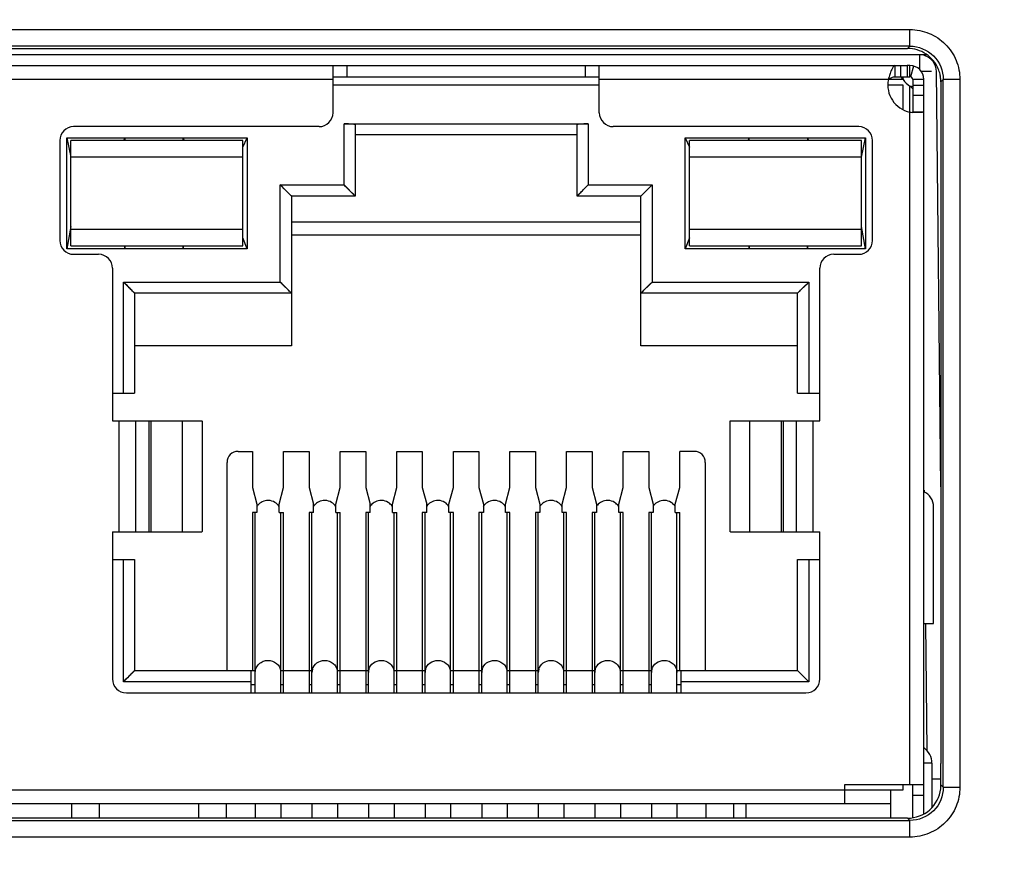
# Model space of a CAD drawing. Header units: millimetres. Extents: x 0 to 776, y 0 to 509.
# Tile 10 of 100: x 239 to 257, y 79 to 94. Entities that reach past the tile are written whole.
import ezdxf

# ---------------------------------------------------------------- set-up
doc = ezdxf.new("R2010")
doc.units = ezdxf.units.MM
for name, color, linetype in [('DM', 4, 'Continuous'), ('INTFCLR_10259_18', 179, 'Continuous'), ('INTFCLR_10259_1_19', 179, 'Continuous'), ('INTFCLR_10259_1_2', 179, 'Continuous'), ('SLD-0', 179, 'Continuous')]:
    doc.layers.add(name, color=color, linetype=linetype)
doc.styles.add('SLDTEXTSTYLE0', font='ROMANS', dxfattribs={"width": 0.84})
doc.styles.add('SLDTEXTSTYLE1', font='ROMANS', dxfattribs={"width": 0.97})
doc.dimstyles.new('SLDDIMSTYLE3', dxfattribs={"dimtxt": 3, "dimasz": 3.302, "dimexe": 0, "dimexo": 0.0625, "dimgap": 0.75, "dimtad": 1, "dimrnd": 1e-09, "dimzin": 4, "dimdsep": 46, "dimtxsty": 'SLDTEXTSTYLE0', "dimblk1": 'NONE', "dimblk2": 'NONE', "dimsah": 1, "dimcen": 0, "dimadec": 0, "dimazin": 1, "dimtfac": 1, "dimtmove": 0, "dimatfit": 3, "dimldrblk": 'NONE', "dimfxl": 1, "dimfrac": 2, "dimtolj": 1, "dimtzin": 12, "dimarcsym": 0})

# ---------------------------------------------------------------- blocks, each defined once
blk = doc.blocks.new('_D_11')
at = {"layer": 'DM', "color": 7}
for p, q in [((304.146, 252.341), (304.146, 262.341)), ((299.146, 257.341), (309.146, 257.341)), ((313.707, 244.121), (308.102, 251.872)), ((330.337, 244.121), (313.707, 244.121))]:
    blk.add_line(p, q, dxfattribs=at)
blk.add_arc((304.146, 257.341), 4.25, 299.1309, 305.9889, dxfattribs=at)
blk.add_solid([(308.44, 252.116), (307.764, 251.627), (306.637, 253.897)], dxfattribs=at)
at = {"layer": 'DM', "color": 7, "char_height": 3, "attachment_point": 1, "style": 'SLDTEXTSTYLE1'}
for s, insert in [('2-', (313.514, 248.441)), ('%%c', (319.197, 248.441)), ('8.50', (323.314, 248.441))]:
    blk.add_mtext(s, dxfattribs=dict(at, insert=insert))
blk = doc.blocks.new('_None')
blk = doc.blocks.new('_D_21')
at = {"layer": 'DM', "color": 7}
for p, q in [((594.08, 192.373), (610.623, 192.373)), ((610.623, 192.373), (618.441, 188.565)), ((623.836, 180.938), (623.836, 190.938)), ((618.836, 185.938), (628.836, 185.938))]:
    blk.add_line(p, q, dxfattribs=at)
blk.add_solid([(618.259, 188.191), (618.624, 188.94), (620.689, 187.471)], dxfattribs=at)
at = {"layer": 'DM', "color": 7, "char_height": 3, "attachment_point": 1, "style": 'SLDTEXTSTYLE1'}
for s, insert in [('%%c', (598.526, 196.693)), ('4-', (592.843, 196.693)), ('7.00', (602.643, 196.693))]:
    blk.add_mtext(s, dxfattribs=dict(at, insert=insert))

msp = doc.modelspace()

# ---------------------------------------------------------------- linework, layer by layer
at = {"layer": 'INTFCLR_10259_18', "color": 7, "linetype": 'Continuous'}
for p, q in [((242.024, 80.04), (242.024, 80.298)), ((242.524, 80.04), (242.524, 80.298))]:
    msp.add_line(p, q, dxfattribs=at)
at = {"layer": 'INTFCLR_10259_1_19', "color": 7, "linetype": 'Continuous'}
for p, q in [((249.244, 93.248), (244.444, 93.248)), ((254.719, 93.248), (254.444, 93.248)), ((254.719, 92.802), (254.719, 93.248)), ((244.644, 92.548), (249.044, 92.548)), ((244.644, 91.448), (244.644, 92.548)), ((244.844, 92.533), (244.844, 91.248)), ((248.844, 91.248), (248.844, 92.533)), ((249.044, 92.548), (249.044, 91.448)), ((239.644, 92.298), (242.894, 92.298)), ((239.644, 90.298), (239.644, 92.298)), ((239.644, 92.298), (239.719, 91.951)), ((240.675, 92.248), (240.694, 92.298)), ((240.694, 92.298), (240.694, 92.248)), ((241.744, 92.248), (241.744, 92.298)), ((241.744, 92.298), (241.759, 92.248)), ((242.819, 92.131), (242.894, 92.298)), ((242.894, 92.298), (242.894, 90.298)), ((248.844, 92.348), (244.844, 92.348)), ((250.794, 92.298), (254.044, 92.298)), ((250.794, 90.298), (250.794, 92.298)), ((250.794, 92.298), (250.869, 92.131)), ((251.929, 92.248), (251.944, 92.298)), ((251.944, 92.248), (251.944, 92.298)), ((252.994, 92.298), (252.994, 92.248)), ((252.994, 92.298), (253.012, 92.248)), ((253.969, 91.951), (254.044, 92.298)), ((254.044, 92.298), (254.044, 90.298)), ((242.819, 92.248), (239.719, 92.248)), ((239.719, 90.348), (239.719, 92.248)), ((242.819, 90.348), (242.819, 92.248)), ((253.969, 92.248), (250.869, 92.248)), ((250.869, 90.348), (250.869, 92.248)), ((253.969, 90.348), (253.969, 92.248)), ((242.819, 91.948), (239.719, 91.948)), ((253.969, 91.948), (250.869, 91.948)), ((243.494, 91.448), (244.644, 91.448)), ((243.519, 91.423), (243.494, 91.448)), ((243.694, 91.248), (243.494, 91.448)), ((243.494, 89.698), (243.494, 91.448)), ((243.563, 91.379), (243.519, 91.423)), ((244.669, 91.422), (244.644, 91.448)), ((244.844, 91.248), (244.644, 91.448)), ((244.713, 91.378), (244.669, 91.422)), ((248.844, 91.248), (249.044, 91.448)), ((248.974, 91.379), (249.018, 91.423)), ((249.018, 91.423), (249.044, 91.448)), ((249.044, 91.448), (250.194, 91.448)), ((249.994, 91.248), (250.194, 91.448)), ((250.125, 91.378), (250.169, 91.422)), ((250.169, 91.422), (250.194, 91.448)), ((250.194, 91.448), (250.194, 89.698)), ((243.581, 91.36), (243.563, 91.379)), ((243.597, 91.344), (243.581, 91.36)), ((243.612, 91.329), (243.597, 91.344)), ((243.628, 91.314), (243.612, 91.329)), ((243.642, 91.299), (243.628, 91.314)), ((243.655, 91.286), (243.642, 91.299)), ((243.667, 91.274), (243.655, 91.286)), ((243.677, 91.264), (243.667, 91.274)), ((243.69, 91.252), (243.677, 91.264)), ((243.693, 91.249), (243.69, 91.252)), ((243.694, 91.248), (243.693, 91.249)), ((244.844, 91.248), (243.694, 91.248)), ((243.694, 91.248), (243.694, 88.548)), ((244.731, 91.36), (244.713, 91.378)), ((244.747, 91.344), (244.731, 91.36)), ((244.762, 91.329), (244.747, 91.344)), ((244.778, 91.314), (244.762, 91.329)), ((244.792, 91.299), (244.778, 91.314)), ((244.805, 91.286), (244.792, 91.299)), ((244.817, 91.275), (244.805, 91.286)), ((244.827, 91.265), (244.817, 91.275)), ((244.835, 91.257), (244.827, 91.265)), ((244.84, 91.251), (244.835, 91.257)), ((244.843, 91.248), (244.84, 91.251)), ((244.844, 91.248), (244.843, 91.248)), ((248.844, 91.249), (248.847, 91.252)), ((248.844, 91.248), (248.844, 91.249)), ((249.994, 91.248), (248.844, 91.248)), ((248.847, 91.252), (248.853, 91.257)), ((248.853, 91.257), (248.861, 91.264)), ((248.861, 91.264), (248.871, 91.274)), ((248.871, 91.274), (248.882, 91.286)), ((248.882, 91.286), (248.895, 91.299)), ((248.895, 91.299), (248.91, 91.314)), ((248.91, 91.314), (248.925, 91.329)), ((248.925, 91.329), (248.94, 91.344)), ((248.94, 91.344), (248.956, 91.36)), ((248.956, 91.36), (248.974, 91.379)), ((249.994, 91.248), (249.995, 91.248)), ((249.994, 88.548), (249.994, 91.248)), ((249.995, 91.248), (249.998, 91.251)), ((249.998, 91.251), (250.01, 91.265)), ((250.01, 91.265), (250.02, 91.275)), ((250.02, 91.275), (250.032, 91.286)), ((250.032, 91.286), (250.045, 91.299)), ((250.045, 91.299), (250.06, 91.314)), ((250.06, 91.314), (250.075, 91.329)), ((250.075, 91.329), (250.09, 91.344)), ((250.09, 91.344), (250.106, 91.36)), ((250.106, 91.36), (250.125, 91.378)), ((239.719, 90.701), (239.644, 90.298)), ((254.044, 90.298), (253.969, 90.701)), ((239.719, 90.648), (242.819, 90.648)), ((243.694, 90.548), (249.994, 90.548)), ((250.869, 90.648), (253.969, 90.648)), ((239.719, 90.348), (242.819, 90.348)), ((240.678, 90.348), (240.694, 90.298)), ((240.694, 90.348), (240.694, 90.298)), ((241.744, 90.298), (241.744, 90.348)), ((241.744, 90.298), (241.756, 90.348)), ((242.894, 90.298), (242.819, 90.492)), ((250.869, 90.492), (250.794, 90.298)), ((250.869, 90.348), (253.969, 90.348)), ((251.931, 90.348), (251.944, 90.298)), ((251.944, 90.348), (251.944, 90.298)), ((252.994, 90.298), (252.994, 90.348)), ((252.994, 90.298), (253.009, 90.348)), ((242.894, 90.298), (239.644, 90.298)), ((254.044, 90.298), (250.794, 90.298)), ((240.669, 89.698), (243.494, 89.698)), ((240.694, 89.673), (240.669, 89.698)), ((240.869, 89.498), (240.669, 89.698)), ((240.669, 87.698), (240.669, 89.698)), ((240.738, 89.629), (240.694, 89.673)), ((240.756, 89.61), (240.738, 89.629)), ((243.519, 89.672), (243.494, 89.698)), ((243.694, 89.498), (243.494, 89.698)), ((243.563, 89.628), (243.519, 89.672)), ((243.581, 89.61), (243.563, 89.628)), ((249.994, 89.498), (250.194, 89.698)), ((250.106, 89.61), (250.124, 89.629)), ((250.124, 89.629), (250.168, 89.673)), ((250.168, 89.673), (250.194, 89.698)), ((250.194, 89.698), (253.019, 89.698)), ((252.819, 89.498), (253.019, 89.698)), ((252.931, 89.61), (252.95, 89.628)), ((252.95, 89.628), (252.994, 89.672)), ((252.994, 89.672), (253.019, 89.698)), ((253.019, 89.698), (253.019, 87.698)), ((240.772, 89.594), (240.756, 89.61)), ((240.787, 89.579), (240.772, 89.594)), ((240.803, 89.564), (240.787, 89.579)), ((240.817, 89.549), (240.803, 89.564)), ((240.83, 89.536), (240.817, 89.549)), ((240.842, 89.524), (240.83, 89.536)), ((240.852, 89.514), (240.842, 89.524)), ((240.865, 89.502), (240.852, 89.514)), ((240.868, 89.499), (240.865, 89.502)), ((240.869, 89.498), (240.868, 89.499)), ((243.694, 89.498), (240.869, 89.498)), ((240.869, 89.498), (240.869, 87.698)), ((243.597, 89.594), (243.581, 89.61)), ((243.612, 89.579), (243.597, 89.594)), ((243.628, 89.564), (243.612, 89.579)), ((243.642, 89.549), (243.628, 89.564)), ((243.655, 89.536), (243.642, 89.549)), ((243.667, 89.525), (243.655, 89.536)), ((243.677, 89.515), (243.667, 89.525)), ((243.685, 89.507), (243.677, 89.515)), ((243.69, 89.501), (243.685, 89.507)), ((243.693, 89.498), (243.69, 89.501)), ((243.694, 89.498), (243.693, 89.498)), ((249.994, 89.499), (249.997, 89.502)), ((249.994, 89.498), (249.994, 89.499)), ((252.819, 89.498), (249.994, 89.498)), ((249.997, 89.502), (250.003, 89.507)), ((250.003, 89.507), (250.011, 89.514)), ((250.011, 89.514), (250.021, 89.524)), ((250.021, 89.524), (250.032, 89.536)), ((250.032, 89.536), (250.045, 89.549)), ((250.045, 89.549), (250.06, 89.564)), ((250.06, 89.564), (250.075, 89.579)), ((250.075, 89.579), (250.09, 89.594)), ((250.09, 89.594), (250.106, 89.61)), ((252.819, 89.498), (252.82, 89.498)), ((252.819, 87.698), (252.819, 89.498)), ((252.82, 89.498), (252.823, 89.501)), ((252.823, 89.501), (252.835, 89.515)), ((252.835, 89.515), (252.845, 89.525)), ((252.845, 89.525), (252.857, 89.536)), ((252.857, 89.536), (252.87, 89.549)), ((252.87, 89.549), (252.885, 89.564)), ((252.885, 89.564), (252.9, 89.579)), ((252.9, 89.579), (252.915, 89.594)), ((252.915, 89.594), (252.931, 89.61)), ((243.694, 88.548), (240.869, 88.548)), ((252.819, 88.548), (249.994, 88.548)), ((240.469, 87.698), (240.869, 87.698)), ((252.819, 87.698), (253.219, 87.698)), ((242.734, 86.648), (242.994, 86.648)), ((242.994, 86.648), (242.994, 85.998)), ((243.554, 86.648), (244.014, 86.648)), ((243.554, 85.998), (243.554, 86.648)), ((244.014, 86.648), (244.014, 85.998)), ((244.574, 86.648), (245.034, 86.648)), ((244.574, 85.998), (244.574, 86.648)), ((245.034, 86.648), (245.034, 85.998)), ((245.594, 86.648), (246.054, 86.648)), ((245.594, 85.998), (245.594, 86.648)), ((246.054, 86.648), (246.054, 85.998)), ((246.614, 86.648), (247.074, 86.648)), ((246.614, 85.998), (246.614, 86.648)), ((247.074, 86.648), (247.074, 85.998)), ((247.634, 86.648), (248.094, 86.648)), ((247.634, 85.998), (247.634, 86.648)), ((248.094, 86.648), (248.094, 85.998)), ((248.654, 86.648), (249.114, 86.648)), ((248.654, 85.998), (248.654, 86.648)), ((249.114, 86.648), (249.114, 85.998)), ((249.674, 86.648), (250.134, 86.648)), ((249.674, 85.998), (249.674, 86.648)), ((250.134, 86.648), (250.134, 85.998)), ((250.954, 86.648), (250.694, 86.648)), ((250.694, 85.998), (250.694, 86.648)), ((242.534, 82.698), (242.534, 86.448)), ((251.154, 86.448), (251.154, 82.698)), ((242.994, 85.998), (243.074, 85.698)), ((243.474, 85.698), (243.554, 85.998)), ((244.014, 85.998), (244.094, 85.698)), ((244.494, 85.698), (244.574, 85.998)), ((245.034, 85.998), (245.114, 85.698)), ((245.514, 85.698), (245.594, 85.998)), ((246.054, 85.998), (246.134, 85.698)), ((246.534, 85.698), (246.614, 85.998)), ((247.074, 85.998), (247.154, 85.698)), ((247.554, 85.698), (247.634, 85.998)), ((248.094, 85.998), (248.174, 85.698)), ((248.574, 85.698), (248.654, 85.998)), ((249.114, 85.998), (249.194, 85.698)), ((249.594, 85.698), (249.674, 85.998)), ((250.134, 85.998), (250.214, 85.698)), ((250.614, 85.698), (250.694, 85.998)), ((243.074, 85.548), (242.994, 85.548)), ((242.994, 85.548), (242.994, 82.698)), ((243.044, 82.298), (243.044, 85.548)), ((243.074, 85.698), (243.074, 85.548)), ((243.474, 85.548), (243.474, 85.698)), ((243.474, 85.548), (243.554, 85.548)), ((243.504, 82.298), (243.504, 85.548)), ((243.554, 82.298), (243.554, 85.548)), ((244.094, 85.548), (244.014, 85.548)), ((244.014, 85.548), (244.014, 82.298)), ((244.064, 82.298), (244.064, 85.548)), ((244.094, 85.548), (244.094, 85.698)), ((244.494, 85.548), (244.494, 85.698)), ((244.494, 85.548), (244.574, 85.548)), ((244.524, 82.298), (244.524, 85.548)), ((244.574, 82.298), (244.574, 85.548)), ((245.114, 85.548), (245.034, 85.548)), ((245.034, 85.548), (245.034, 82.298)), ((245.084, 82.298), (245.084, 85.548)), ((245.114, 85.548), (245.114, 85.698)), ((245.514, 85.548), (245.514, 85.698)), ((245.514, 85.548), (245.594, 85.548)), ((245.544, 82.298), (245.544, 85.548)), ((245.594, 82.298), (245.594, 85.548)), ((246.134, 85.548), (246.054, 85.548)), ((246.054, 85.548), (246.054, 82.298)), ((246.104, 82.298), (246.104, 85.548)), ((246.134, 85.548), (246.134, 85.698)), ((246.534, 85.548), (246.534, 85.698)), ((246.614, 85.548), (246.534, 85.548)), ((246.564, 82.298), (246.564, 85.548)), ((246.614, 82.298), (246.614, 85.548)), ((247.154, 85.548), (247.074, 85.548)), ((247.074, 85.548), (247.074, 82.298)), ((247.124, 82.298), (247.124, 85.548)), ((247.154, 85.698), (247.154, 85.548)), ((247.554, 85.548), (247.554, 85.698)), ((247.634, 85.548), (247.554, 85.548)), ((247.584, 82.298), (247.584, 85.548)), ((247.634, 82.298), (247.634, 85.548)), ((248.174, 85.548), (248.094, 85.548)), ((248.094, 85.548), (248.094, 82.298)), ((248.144, 82.298), (248.144, 85.548)), ((248.174, 85.698), (248.174, 85.548)), ((248.574, 85.548), (248.574, 85.698)), ((248.654, 85.548), (248.574, 85.548)), ((248.604, 82.298), (248.604, 85.548)), ((248.654, 82.298), (248.654, 85.548)), ((249.194, 85.548), (249.114, 85.548)), ((249.114, 85.548), (249.114, 82.298)), ((249.164, 82.298), (249.164, 85.548)), ((249.194, 85.698), (249.194, 85.548)), ((249.594, 85.548), (249.594, 85.698)), ((249.674, 85.548), (249.594, 85.548)), ((249.624, 82.298), (249.624, 85.548)), ((249.674, 82.298), (249.674, 85.548)), ((250.214, 85.548), (250.134, 85.548)), ((250.134, 85.548), (250.134, 82.298)), ((250.184, 82.298), (250.184, 85.548)), ((250.214, 85.698), (250.214, 85.548)), ((250.614, 85.548), (250.614, 85.698)), ((250.614, 85.548), (250.694, 85.548)), ((250.644, 82.298), (250.644, 85.548)), ((250.694, 82.698), (250.694, 85.548)), ((240.469, 84.698), (240.869, 84.698)), ((240.669, 82.498), (240.669, 84.698)), ((240.869, 84.698), (240.869, 82.698)), ((252.819, 84.698), (253.219, 84.698)), ((252.819, 82.698), (252.819, 84.698)), ((253.019, 84.698), (253.019, 82.498)), ((240.869, 82.698), (240.669, 82.498)), ((240.738, 82.567), (240.694, 82.523)), ((240.772, 82.601), (240.738, 82.567)), ((240.787, 82.616), (240.772, 82.601)), ((240.803, 82.632), (240.787, 82.616)), ((240.817, 82.646), (240.803, 82.632)), ((240.83, 82.659), (240.817, 82.646)), ((240.842, 82.671), (240.83, 82.659)), ((240.852, 82.681), (240.842, 82.671)), ((240.865, 82.694), (240.852, 82.681)), ((240.868, 82.697), (240.865, 82.694)), ((240.869, 82.698), (240.868, 82.697)), ((240.869, 82.698), (243.044, 82.698)), ((242.969, 82.298), (242.969, 82.698)), ((243.504, 82.698), (244.064, 82.698)), ((244.524, 82.698), (245.084, 82.698)), ((245.544, 82.698), (246.104, 82.698)), ((246.564, 82.698), (247.124, 82.698)), ((247.584, 82.698), (248.144, 82.698)), ((248.604, 82.698), (249.164, 82.698)), ((249.624, 82.698), (250.184, 82.698)), ((250.644, 82.698), (252.819, 82.698)), ((250.719, 82.298), (250.719, 82.698)), ((252.819, 82.698), (253.019, 82.498)), ((252.819, 82.698), (252.819, 82.697)), ((252.819, 82.697), (252.822, 82.694)), ((252.822, 82.694), (252.836, 82.681)), ((252.836, 82.681), (252.846, 82.671)), ((252.846, 82.671), (252.857, 82.659)), ((252.857, 82.659), (252.87, 82.646)), ((252.87, 82.646), (252.885, 82.632)), ((252.885, 82.632), (252.9, 82.616)), ((252.9, 82.616), (252.915, 82.601)), ((252.915, 82.601), (252.931, 82.585)), ((252.931, 82.585), (252.949, 82.567)), ((252.949, 82.567), (252.993, 82.523)), ((240.694, 82.523), (240.669, 82.498)), ((242.969, 82.498), (240.669, 82.498)), ((242.969, 82.447), (243.044, 82.447)), ((243.504, 82.447), (243.554, 82.447)), ((244.014, 82.447), (244.064, 82.447)), ((244.524, 82.447), (244.574, 82.447)), ((245.034, 82.447), (245.084, 82.447)), ((245.544, 82.447), (245.594, 82.447)), ((246.054, 82.447), (246.104, 82.447)), ((246.564, 82.447), (246.614, 82.447)), ((247.074, 82.447), (247.124, 82.447)), ((247.584, 82.447), (247.634, 82.447)), ((248.094, 82.447), (248.144, 82.447)), ((248.604, 82.447), (248.654, 82.447)), ((249.114, 82.447), (249.164, 82.447)), ((249.624, 82.447), (249.674, 82.447)), ((250.134, 82.447), (250.184, 82.447)), ((250.644, 82.447), (250.719, 82.447)), ((253.019, 82.498), (250.719, 82.498)), ((252.993, 82.523), (253.019, 82.498)), ((254.719, 80.548), (254.719, 80.648)), ((253.669, 80.548), (254.719, 80.548)), ((254.494, 80.548), (254.494, 80.04)), ((243.044, 80.298), (243.044, 80.04)), ((243.504, 80.298), (243.504, 80.04)), ((244.064, 80.298), (244.064, 80.04)), ((244.524, 80.298), (244.524, 80.04)), ((245.084, 80.298), (245.084, 80.04)), ((245.544, 80.298), (245.544, 80.04)), ((246.104, 80.298), (246.104, 80.04)), ((246.564, 80.298), (246.564, 80.04)), ((247.124, 80.298), (247.124, 80.04)), ((247.584, 80.298), (247.584, 80.04)), ((248.144, 80.298), (248.144, 80.04)), ((248.604, 80.298), (248.604, 80.04)), ((249.164, 80.298), (249.164, 80.04)), ((249.624, 80.298), (249.624, 80.04)), ((250.184, 80.298), (250.184, 80.04)), ((250.644, 80.298), (250.644, 80.04)), ((251.894, 80.04), (251.894, 80.298)), ((254.494, 80.298), (253.669, 80.298))]:
    msp.add_line(p, q, dxfattribs=at)
for centre, radius, start, end in [((242.734, 86.448), 0.2, 90, 180), ((250.954, 86.448), 0.2, 0, 90), ((243.256, 85.543), 0.214, 141.6755, 148.7656), ((244.276, 85.543), 0.214, 141.6755, 148.7656), ((245.296, 85.543), 0.214, 141.6755, 148.7656), ((246.316, 85.543), 0.214, 141.6755, 148.7656), ((247.336, 85.543), 0.214, 141.6755, 148.7656), ((248.356, 85.543), 0.214, 141.6755, 148.7656), ((249.376, 85.543), 0.214, 141.6755, 148.7656), ((250.396, 85.543), 0.214, 141.6755, 148.7656), ((244.268, 82.666), 0.204, 164.0735, 179.9213), ((245.288, 82.666), 0.204, 164.0735, 179.9213), ((246.308, 82.666), 0.204, 164.0735, 179.9213), ((247.328, 82.666), 0.204, 164.0735, 179.9213), ((248.348, 82.666), 0.204, 164.0735, 179.9213), ((249.368, 82.666), 0.204, 164.0735, 179.9213), ((250.388, 82.666), 0.204, 164.0735, 179.9213), ((243.302, 82.666), 0.202, 0.0178, 7.8494), ((244.322, 82.666), 0.202, 0.0178, 7.8494), ((245.342, 82.666), 0.202, 0.0178, 7.8494), ((246.362, 82.666), 0.202, 0.0178, 7.8494), ((247.382, 82.666), 0.202, 0.0178, 7.8494), ((248.402, 82.666), 0.202, 0.0178, 7.8494), ((249.422, 82.666), 0.202, 0.0178, 7.8494)]:
    msp.add_arc(centre, radius, start, end, dxfattribs=at)
for centre, start_param, end_param in [((244.644, 92.533), 0, 1.570796), ((249.044, 92.533), 1.570796, 3.141593)]:
    msp.add_ellipse(centre, major_axis=(0.2, 0), ratio=0.075472, start_param=start_param, end_param=end_param, dxfattribs=at)
for points, knots in [([(243.274, 85.763), (243.238, 85.763), (243.167, 85.748), (243.11, 85.703), (243.089, 85.676)], [0, 0, 0, 0, 0.505511, 1, 1, 1, 1]), ([(243.422, 85.712), (243.391, 85.737), (243.34, 85.759), (243.287, 85.763), (243.274, 85.763)], [0, 0, 0, 0, 0.746448, 1, 1, 1, 1]), ([(244.294, 85.763), (244.258, 85.763), (244.187, 85.748), (244.13, 85.703), (244.109, 85.676)], [0, 0, 0, 0, 0.505511, 1, 1, 1, 1]), ([(244.442, 85.712), (244.411, 85.737), (244.36, 85.759), (244.307, 85.763), (244.294, 85.763)], [0, 0, 0, 0, 0.746448, 1, 1, 1, 1]), ([(245.314, 85.763), (245.278, 85.763), (245.207, 85.748), (245.15, 85.703), (245.129, 85.676)], [0, 0, 0, 0, 0.505511, 1, 1, 1, 1]), ([(245.462, 85.712), (245.431, 85.737), (245.38, 85.759), (245.327, 85.763), (245.314, 85.763)], [0, 0, 0, 0, 0.746448, 1, 1, 1, 1]), ([(246.334, 85.763), (246.298, 85.763), (246.227, 85.748), (246.17, 85.703), (246.149, 85.676)], [0, 0, 0, 0, 0.505511, 1, 1, 1, 1]), ([(246.482, 85.712), (246.451, 85.737), (246.4, 85.759), (246.347, 85.763), (246.334, 85.763)], [0, 0, 0, 0, 0.746448, 1, 1, 1, 1]), ([(247.354, 85.763), (247.318, 85.763), (247.247, 85.748), (247.19, 85.703), (247.169, 85.676)], [0, 0, 0, 0, 0.505511, 1, 1, 1, 1]), ([(247.502, 85.712), (247.471, 85.737), (247.42, 85.759), (247.367, 85.763), (247.354, 85.763)], [0, 0, 0, 0, 0.746448, 1, 1, 1, 1]), ([(248.374, 85.763), (248.338, 85.763), (248.267, 85.748), (248.21, 85.703), (248.189, 85.676)], [0, 0, 0, 0, 0.505511, 1, 1, 1, 1]), ([(248.522, 85.712), (248.491, 85.737), (248.44, 85.759), (248.387, 85.763), (248.374, 85.763)], [0, 0, 0, 0, 0.746448, 1, 1, 1, 1]), ([(249.394, 85.763), (249.358, 85.763), (249.287, 85.748), (249.23, 85.703), (249.209, 85.676)], [0, 0, 0, 0, 0.505511, 1, 1, 1, 1]), ([(249.542, 85.712), (249.511, 85.737), (249.46, 85.759), (249.407, 85.763), (249.394, 85.763)], [0, 0, 0, 0, 0.746448, 1, 1, 1, 1]), ([(250.414, 85.763), (250.378, 85.763), (250.307, 85.748), (250.25, 85.703), (250.229, 85.676)], [0, 0, 0, 0, 0.505511, 1, 1, 1, 1]), ([(250.562, 85.712), (250.531, 85.737), (250.48, 85.759), (250.427, 85.763), (250.414, 85.763)], [0, 0, 0, 0, 0.746448, 1, 1, 1, 1]), ([(243.044, 82.666), (243.044, 82.695), (243.056, 82.752), (243.108, 82.824), (243.184, 82.871), (243.244, 82.882), (243.274, 82.882)], [0, 0, 0, 0, 0.242527, 0.489497, 0.742619, 1, 1, 1, 1]), ([(243.274, 82.882), (243.327, 82.882), (243.411, 82.853), (243.481, 82.771), (243.498, 82.72), (243.502, 82.694)], [0, 0, 0, 0, 0.50612, 0.755452, 1, 1, 1, 1]), ([(244.071, 82.722), (244.084, 82.768), (244.146, 82.852), (244.245, 82.882), (244.294, 82.882)], [0, 0, 0, 0, 0.490615, 1, 1, 1, 1]), ([(244.294, 82.882), (244.347, 82.882), (244.431, 82.853), (244.501, 82.771), (244.518, 82.72), (244.522, 82.694)], [0, 0, 0, 0, 0.50612, 0.755452, 1, 1, 1, 1]), ([(245.091, 82.722), (245.104, 82.768), (245.166, 82.852), (245.265, 82.882), (245.314, 82.882)], [0, 0, 0, 0, 0.490615, 1, 1, 1, 1]), ([(245.314, 82.882), (245.367, 82.882), (245.451, 82.853), (245.521, 82.771), (245.538, 82.72), (245.542, 82.694)], [0, 0, 0, 0, 0.50612, 0.755452, 1, 1, 1, 1]), ([(246.111, 82.722), (246.124, 82.768), (246.186, 82.852), (246.285, 82.882), (246.334, 82.882)], [0, 0, 0, 0, 0.490615, 1, 1, 1, 1]), ([(246.334, 82.882), (246.387, 82.882), (246.471, 82.853), (246.541, 82.771), (246.558, 82.72), (246.562, 82.694)], [0, 0, 0, 0, 0.50612, 0.755452, 1, 1, 1, 1]), ([(247.131, 82.722), (247.144, 82.768), (247.206, 82.852), (247.305, 82.882), (247.354, 82.882)], [0, 0, 0, 0, 0.490615, 1, 1, 1, 1]), ([(247.354, 82.882), (247.407, 82.882), (247.491, 82.853), (247.561, 82.771), (247.578, 82.72), (247.582, 82.694)], [0, 0, 0, 0, 0.50612, 0.755452, 1, 1, 1, 1]), ([(248.151, 82.722), (248.164, 82.768), (248.226, 82.852), (248.325, 82.882), (248.374, 82.882)], [0, 0, 0, 0, 0.490615, 1, 1, 1, 1]), ([(248.374, 82.882), (248.427, 82.882), (248.511, 82.853), (248.581, 82.771), (248.598, 82.72), (248.602, 82.694)], [0, 0, 0, 0, 0.50612, 0.755452, 1, 1, 1, 1]), ([(249.171, 82.722), (249.184, 82.768), (249.246, 82.852), (249.345, 82.882), (249.394, 82.882)], [0, 0, 0, 0, 0.490615, 1, 1, 1, 1]), ([(249.394, 82.882), (249.447, 82.882), (249.531, 82.853), (249.601, 82.771), (249.618, 82.72), (249.622, 82.694)], [0, 0, 0, 0, 0.50612, 0.755452, 1, 1, 1, 1]), ([(250.191, 82.722), (250.204, 82.768), (250.266, 82.852), (250.365, 82.882), (250.414, 82.882)], [0, 0, 0, 0, 0.490615, 1, 1, 1, 1]), ([(250.414, 82.882), (250.443, 82.882), (250.503, 82.871), (250.58, 82.824), (250.631, 82.752), (250.644, 82.695), (250.644, 82.666)], [0, 0, 0, 0, 0.257381, 0.510503, 0.757473, 1, 1, 1, 1])]:
    msp.add_open_spline(points, degree=3, knots=knots, dxfattribs=at)
for points in [[(243.474, 85.654), (243.46, 85.676), (243.442, 85.696), (243.422, 85.712)], [(244.494, 85.654), (244.48, 85.676), (244.462, 85.696), (244.442, 85.712)], [(245.514, 85.654), (245.5, 85.676), (245.482, 85.696), (245.462, 85.712)], [(246.534, 85.654), (246.52, 85.676), (246.502, 85.696), (246.482, 85.712)], [(247.554, 85.654), (247.54, 85.676), (247.522, 85.696), (247.502, 85.712)], [(248.574, 85.654), (248.56, 85.676), (248.542, 85.696), (248.522, 85.712)], [(249.594, 85.654), (249.58, 85.676), (249.562, 85.696), (249.542, 85.712)], [(250.614, 85.654), (250.6, 85.676), (250.582, 85.696), (250.562, 85.712)]]:
    msp.add_open_spline(points, degree=3, dxfattribs=at)
at = {"layer": 'INTFCLR_10259_1_2', "color": 7, "linetype": 'Continuous'}
for p, q in [((239.734, 80.04), (239.734, 80.298)), ((240.234, 80.04), (240.234, 80.298))]:
    msp.add_line(p, q, dxfattribs=at)
at = {"layer": 'SLD-0', "color": 7, "linetype": 'Continuous'}
for p, q in [((191.593, 94.247), (254.844, 94.247)), ((254.844, 93.948), (254.844, 94.247)), ((254.844, 93.948), (191.593, 93.948)), ((191.635, 93.906), (254.802, 93.906)), ((254.844, 93.948), (254.802, 93.906)), ((255.157, 93.789), (191.28, 93.789)), ((255.022, 93.522), (255.022, 93.789)), ((191.594, 93.598), (254.794, 93.598)), ((244.444, 92.748), (244.444, 93.591)), ((244.694, 93.598), (244.694, 93.398)), ((248.994, 93.398), (248.994, 93.598)), ((249.244, 92.748), (249.244, 93.591)), ((254.573, 93.598), (254.573, 93.398)), ((254.677, 93.398), (254.677, 93.598)), ((254.844, 93.598), (254.794, 93.598)), ((254.794, 93.598), (254.794, 93.398)), ((254.844, 93.398), (254.844, 93.598)), ((254.906, 93.59), (254.856, 93.396)), ((244.446, 93.398), (249.241, 93.398)), ((254.573, 93.398), (254.844, 93.398)), ((254.714, 93.398), (254.716, 93.38)), ((254.716, 93.38), (254.722, 93.348)), ((255.099, 93.493), (255.047, 93.492)), ((255.4, 86.01), (255.322, 93.492)), ((244.444, 93.348), (233.494, 93.348)), ((254.722, 93.348), (249.244, 93.348)), ((254.844, 92.766), (254.844, 93.226)), ((255.094, 93.348), (254.894, 93.348)), ((254.894, 93.348), (254.894, 92.758)), ((254.894, 93.248), (255.094, 93.248)), ((255.094, 80.116), (255.094, 93.348)), ((255.4, 93.304), (255.444, 93.348)), ((255.4, 93.218), (255.4, 81.027)), ((255.743, 93.348), (255.444, 93.348)), ((255.444, 80.597), (255.444, 93.348)), ((255.743, 93.348), (255.743, 80.597)), ((255.094, 93.06), (254.894, 93.06)), ((254.844, 80.648), (254.844, 92.758)), ((254.894, 92.766), (255.094, 92.766)), ((244.194, 92.498), (239.769, 92.498)), ((253.919, 92.498), (249.494, 92.498)), ((239.519, 92.248), (239.519, 90.448)), ((254.169, 90.448), (254.169, 92.248)), ((249.994, 90.776), (243.694, 90.776)), ((239.769, 90.198), (240.219, 90.198)), ((253.469, 90.198), (253.919, 90.198)), ((240.469, 89.948), (240.469, 87.198)), ((253.219, 87.198), (253.219, 89.948)), ((240.469, 87.198), (242.08, 87.198)), ((240.592, 85.198), (240.592, 87.198)), ((240.887, 87.198), (240.887, 85.198)), ((241.131, 85.198), (241.131, 87.198)), ((241.159, 87.198), (241.159, 85.198)), ((241.733, 85.198), (241.733, 87.198)), ((242.085, 87.187), (242.085, 85.208)), ((251.602, 85.208), (251.602, 87.187)), ((251.608, 87.198), (253.219, 87.198)), ((251.954, 87.198), (251.954, 85.198)), ((252.529, 85.198), (252.529, 87.198)), ((252.556, 87.198), (252.556, 85.198)), ((252.8, 85.198), (252.8, 87.198)), ((253.095, 87.198), (253.095, 85.198)), ((255.101, 85.949), (255.101, 85.917)), ((255.27, 83.548), (255.27, 85.648)), ((240.469, 85.198), (242.08, 85.198)), ((240.469, 85.198), (240.469, 82.548)), ((251.608, 85.198), (253.219, 85.198)), ((253.219, 82.548), (253.219, 85.198)), ((255.094, 83.548), (255.27, 83.548)), ((255.126, 83.548), (255.15, 81.26)), ((240.719, 82.298), (252.969, 82.298)), ((255.24, 81.028), (255.094, 81.028)), ((255.24, 81.028), (255.24, 80.231)), ((253.669, 80.648), (255.094, 80.648)), ((253.669, 80.298), (253.669, 80.648)), ((254.894, 80.047), (254.894, 80.648)), ((255.24, 80.748), (255.401, 80.748)), ((255.401, 80.687), (255.401, 80.732)), ((255.401, 80.64), (255.401, 80.687)), ((255.436, 80.605), (255.401, 80.64)), ((255.444, 80.597), (255.743, 80.597)), ((192.769, 80.548), (253.669, 80.548)), ((255.094, 80.448), (254.894, 80.448)), ((253.669, 80.298), (192.769, 80.298)), ((251.164, 80.298), (251.164, 80.04)), ((251.664, 80.298), (251.664, 80.04)), ((191.593, 79.998), (254.844, 79.998)), ((254.802, 80.04), (191.635, 80.04)), ((254.802, 80.04), (254.844, 79.998)), ((254.844, 79.698), (254.844, 79.998)), ((254.844, 79.698), (191.593, 79.698))]:
    msp.add_line(p, q, dxfattribs=at)
for centre, radius, start, end in [((255.022, 93.489), 0.3, 0.6, 74.7676), ((254.844, 93.348), 0.25, 0, 90), ((268.929, 88.958), 15.126, 162.9982, 163.1285), ((259.739, 91.766), 5.517, 162.7945, 162.9814), ((253.515, 92.39), 1.541, 38.4214, 38.8387), ((254.844, 93.348), 0.05, 0, 90), ((254.803, 93.31), 0.597, 2.1894, 10.0425), ((254.944, 93.248), 0.5, 168.463, 258.463), ((255.059, 93.563), 0.4, 212.5875, 237.4705), ((252.278, 76.973), 16.454, 80.8511, 81.0277), ((254.73, 93.308), 0.67, 359.7259, 2.1925), ((287.881, 93.217), 32.48, 179.8458, 179.9979), ((244.194, 92.748), 0.25, 270, 0), ((249.494, 92.748), 0.25, 180, 270), ((255.01, 94.839), 2.088, 265.4336, 266.6383), ((239.769, 92.248), 0.25, 90, 180), ((253.919, 92.248), 0.25, 0, 90), ((239.769, 90.448), 0.25, 180, 270), ((253.919, 90.448), 0.25, 270, 0), ((240.219, 89.948), 0.25, 0, 90), ((253.469, 89.948), 0.25, 90, 180), ((254.97, 85.648), 0.3, 0, 65.5683), ((240.719, 82.548), 0.25, 180, 270), ((252.969, 82.548), 0.25, 270, 0), ((254.894, 81.028), 0.346, 0, 54.7356), ((254.822, 80.636), 0.58, 353.0123, 0.3189)]:
    msp.add_arc(centre, radius, start, end, dxfattribs=at)
for points, knots in [([(254.844, 94.247), (254.961, 94.247), (255.197, 94.201), (255.496, 94), (255.697, 93.701), (255.743, 93.465), (255.743, 93.348)], [0, 0, 0, 0, 0.25002, 0.499999, 0.749978, 1, 1, 1, 1]), ([(255.354, 93.54), (255.309, 93.646), (255.153, 93.836), (254.917, 93.906), (254.802, 93.906)], [0, 0, 0, 0, 0.49989, 1, 1, 1, 1]), ([(254.844, 93.948), (254.997, 93.948), (255.316, 93.82), (255.444, 93.501), (255.444, 93.348)], [0, 0, 0, 0, 0.500021, 1, 1, 1, 1]), ([(244.446, 93.598), (244.446, 93.598), (244.443, 93.596), (244.444, 93.593), (244.444, 93.591)], [0, 0, 0, 0, 0.137605, 1, 1, 1, 1]), ([(249.244, 93.591), (249.244, 93.592), (249.243, 93.594), (249.242, 93.598), (249.241, 93.598)], [0, 0, 0, 0, 0.706305, 1, 1, 1, 1]), ([(254.573, 93.598), (254.563, 93.598), (254.547, 93.586), (254.533, 93.564), (254.514, 93.529), (254.493, 93.473), (254.477, 93.424), (254.469, 93.398)], [0, 0, 0, 0, 0.128212, 0.223035, 0.341021, 0.639767, 1, 1, 1, 1]), ([(255.391, 93.415), (255.389, 93.425), (255.381, 93.467), (255.367, 93.509), (255.354, 93.54)], [0, 0, 0, 0, 0.234582, 1, 1, 1, 1]), ([(254.454, 93.348), (254.464, 93.354), (254.499, 93.378), (254.541, 93.398), (254.573, 93.398)], [0, 0, 0, 0, 0.272296, 1, 1, 1, 1]), ([(254.659, 93.398), (254.664, 93.398), (254.677, 93.394), (254.696, 93.379), (254.708, 93.365), (254.715, 93.356)], [0, 0, 0, 0, 0.199361, 0.558718, 1, 1, 1, 1]), ([(255.234, 93.493), (255.224, 93.493), (255.179, 93.493), (255.134, 93.493), (255.099, 93.493)], [0, 0, 0, 0, 0.219141, 1, 1, 1, 1]), ([(254.844, 93.226), (254.848, 93.222), (254.863, 93.21), (254.879, 93.197), (254.887, 93.184)], [0, 0, 0, 0, 0.275345, 1, 1, 1, 1]), ([(254.99, 92.751), (254.982, 92.751), (254.948, 92.752), (254.914, 92.753), (254.887, 92.755)], [0, 0, 0, 0, 0.230154, 1, 1, 1, 1]), ([(255.094, 92.766), (255.094, 92.763), (255.082, 92.757), (255.063, 92.755), (255.03, 92.752), (255.005, 92.751), (254.99, 92.751)], [0, 0, 0, 0, 0.089205, 0.284929, 0.593308, 1, 1, 1, 1]), ([(242.08, 87.198), (242.08, 87.197), (242.083, 87.194), (242.085, 87.19), (242.085, 87.187)], [0, 0, 0, 0, 0.294169, 1, 1, 1, 1]), ([(251.602, 87.187), (251.602, 87.19), (251.604, 87.194), (251.607, 87.197), (251.608, 87.198)], [0, 0, 0, 0, 0.705831, 1, 1, 1, 1]), ([(242.085, 85.208), (242.085, 85.205), (242.083, 85.201), (242.08, 85.198), (242.08, 85.198)], [0, 0, 0, 0, 0.705831, 1, 1, 1, 1]), ([(251.608, 85.198), (251.607, 85.198), (251.604, 85.201), (251.602, 85.205), (251.602, 85.208)], [0, 0, 0, 0, 0.294169, 1, 1, 1, 1]), ([(255.401, 80.732), (255.401, 80.758), (255.4, 80.856), (255.4, 80.955), (255.4, 81.027)], [0, 0, 0, 0, 0.262034, 1, 1, 1, 1]), ([(255.743, 80.597), (255.743, 80.48), (255.697, 80.244), (255.496, 79.945), (255.197, 79.745), (254.961, 79.698), (254.844, 79.698)], [0, 0, 0, 0, 0.25002, 0.499999, 0.749978, 1, 1, 1, 1]), ([(255.444, 80.597), (255.444, 80.444), (255.316, 80.125), (254.997, 79.998), (254.844, 79.998)], [0, 0, 0, 0, 0.500021, 1, 1, 1, 1]), ([(254.802, 80.04), (254.943, 80.04), (255.237, 80.147), (255.38, 80.425), (255.397, 80.566)], [0, 0, 0, 0, 0.49999, 1, 1, 1, 1])]:
    msp.add_open_spline(points, degree=3, knots=knots, dxfattribs=at)
msp.add_open_spline([(254.894, 92.766), (254.894, 92.762), (254.891, 92.757), (254.887, 92.755)], degree=3, dxfattribs=at)

# ---------------------------------------------------------------- dimensions: what is measured, and where the dimension line sits
at = {"layer": 'DM', "color": 7}
for p1, text, picture, middle in [((6.489, 5.49), '2-<>', '_D_11', (313.707, 244.121)), ((6.708, 1.999), '4-<>', '_D_21', (610.623, 192.373))]:
    dim = msp.add_diameter_dim_2p(p1=p1, p2=(0, 0), text=text, dimstyle='SLDDIMSTYLE3', dxfattribs=at)
    dim.commit()
    dim.dimension.update_dxf_attribs({"geometry": picture, "text_midpoint": middle, "dimtype": 163})

doc.saveas('drawing.dxf')
